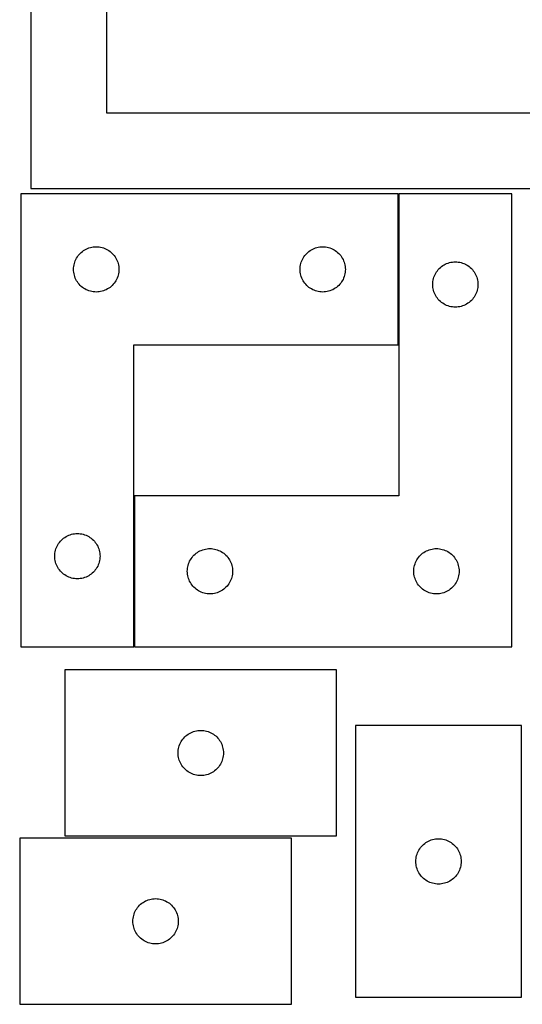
# Model space of a CAD drawing. Header units: millimetres. Extents: x 7 to 1243, y 7 to 1618.
# Tile 1 of 13: x 7 to 206, y 7 to 398. Entities that reach past the tile are written whole.
import ezdxf

# ---------------------------------------------------------------- set-up
doc = ezdxf.new("R2010")
doc.units = ezdxf.units.MM
doc.layers.add('COMMON', color=5, linetype='CONTINUOUS', true_color=0x0000ff)
doc.layers.add('CUT', color=7, linetype='CONTINUOUS', true_color=0x000000)

msp = doc.modelspace()

# ---------------------------------------------------------------- linework, layer by layer
at = {"layer": 'COMMON'}
for p, q in [((157.02899, 328.721735), (157.02899, 268.721735)), ((52.02899, 208.721735), (52.02899, 148.721735))]:
    msp.add_line(p, q, dxfattribs=at)
at = {"layer": 'CUT'}
for p, q in [((10.972227, 540.895326), (10.972227, 330.895326)), ((40.972227, 510.895326), (40.972227, 360.895326)), ((40.972227, 360.895326), (250.972227, 360.895326)), ((10.972227, 330.895326), (280.972227, 330.895326)), ((6.92899, 328.721735), (6.92899, 148.721735)), ((156.92899, 328.721735), (6.92899, 328.721735)), ((156.92899, 268.721735), (156.92899, 328.721735)), ((202.128992, 328.721735), (157.128992, 328.721735)), ((157.128992, 328.721735), (157.128992, 208.721735)), ((202.128992, 148.721735), (202.128992, 328.721735)), ((30.565029, 305.085696), (30.994877, 305.488294)), ((30.994877, 305.488294), (31.450137, 305.861915)), ((31.450137, 305.861915), (31.928858, 306.204962)), ((31.928858, 306.204962), (32.42899, 306.515964)), ((32.42899, 306.515964), (32.948392, 306.79359)), ((32.948392, 306.79359), (33.484839, 307.036651)), ((33.484839, 307.036651), (34.036035, 307.244107)), ((34.036035, 307.244107), (34.599618, 307.415068)), ((34.599618, 307.415068), (35.173177, 307.548803)), ((35.173177, 307.548803), (35.754254, 307.644739)), ((35.754254, 307.644739), (36.340362, 307.702466)), ((36.340362, 307.702466), (36.92899, 307.721735)), ((36.92899, 307.721735), (37.517618, 307.702466)), ((37.517618, 307.702466), (38.103726, 307.644739)), ((38.103726, 307.644739), (38.684803, 307.548803)), ((38.684803, 307.548803), (39.258361, 307.415068)), ((39.258361, 307.415068), (39.821945, 307.244107)), ((39.821945, 307.244107), (40.373141, 307.036651)), ((40.373141, 307.036651), (40.909588, 306.79359)), ((40.909588, 306.79359), (41.42899, 306.515964)), ((41.42899, 306.515964), (41.929122, 306.204962)), ((41.929122, 306.204962), (42.407843, 305.861915)), ((42.407843, 305.861915), (42.863102, 305.488294)), ((42.863102, 305.488294), (43.292951, 305.085696)), ((120.565029, 305.085696), (120.994877, 305.488294)), ((120.994877, 305.488294), (121.450137, 305.861915)), ((121.450137, 305.861915), (121.928858, 306.204962)), ((121.928858, 306.204962), (122.42899, 306.515964)), ((122.42899, 306.515964), (122.948392, 306.79359)), ((122.948392, 306.79359), (123.484839, 307.036651)), ((123.484839, 307.036651), (124.036035, 307.244107)), ((124.036035, 307.244107), (124.599618, 307.415068)), ((124.599618, 307.415068), (125.173177, 307.548803)), ((125.173177, 307.548803), (125.754254, 307.644739)), ((125.754254, 307.644739), (126.340362, 307.702466)), ((126.340362, 307.702466), (126.92899, 307.721735)), ((126.92899, 307.721735), (127.517618, 307.702466)), ((127.517618, 307.702466), (128.103726, 307.644739)), ((128.103726, 307.644739), (128.684803, 307.548803)), ((128.684803, 307.548803), (129.258361, 307.415068)), ((129.258361, 307.415068), (129.821945, 307.244107)), ((129.821945, 307.244107), (130.373141, 307.036651)), ((130.373141, 307.036651), (130.909588, 306.79359)), ((130.909588, 306.79359), (131.42899, 306.515964)), ((131.42899, 306.515964), (131.929122, 306.204962)), ((131.929122, 306.204962), (132.407843, 305.861915)), ((132.407843, 305.861915), (132.863102, 305.488294)), ((132.863102, 305.488294), (133.292951, 305.085696)), ((28.235657, 301.051107), (28.406619, 301.614691)), ((28.406619, 301.614691), (28.614074, 302.165886)), ((28.614074, 302.165886), (28.857135, 302.702334)), ((28.857135, 302.702334), (29.134761, 303.221735)), ((29.134761, 303.221735), (29.445763, 303.721867)), ((29.445763, 303.721867), (29.78881, 304.200588)), ((29.78881, 304.200588), (30.162432, 304.655848)), ((30.162432, 304.655848), (30.565029, 305.085696)), ((43.292951, 305.085696), (43.695548, 304.655848)), ((43.695548, 304.655848), (44.06917, 304.200588)), ((44.06917, 304.200588), (44.412216, 303.721867)), ((44.412216, 303.721867), (44.723218, 303.221735)), ((44.723218, 303.221735), (45.000844, 302.702334)), ((45.000844, 302.702334), (45.243906, 302.165886)), ((45.243906, 302.165886), (45.451361, 301.614691)), ((45.451361, 301.614691), (45.622322, 301.051107)), ((118.235657, 301.051107), (118.406619, 301.614691)), ((118.406619, 301.614691), (118.614074, 302.165886)), ((118.614074, 302.165886), (118.857135, 302.702334)), ((118.857135, 302.702334), (119.134761, 303.221735)), ((119.134761, 303.221735), (119.445763, 303.721867)), ((119.445763, 303.721867), (119.78881, 304.200588)), ((119.78881, 304.200588), (120.162432, 304.655848)), ((120.162432, 304.655848), (120.565029, 305.085696)), ((133.292951, 305.085696), (133.695548, 304.655848)), ((133.695548, 304.655848), (134.06917, 304.200588)), ((134.06917, 304.200588), (134.412216, 303.721867)), ((134.412216, 303.721867), (134.723218, 303.221735)), ((134.723218, 303.221735), (135.000844, 302.702334)), ((135.000844, 302.702334), (135.243906, 302.165886)), ((135.243906, 302.165886), (135.451361, 301.614691)), ((135.451361, 301.614691), (135.622322, 301.051107)), ((176.736037, 301.244107), (177.29962, 301.415068)), ((177.29962, 301.415068), (177.873179, 301.548803)), ((177.873179, 301.548803), (178.454256, 301.644739)), ((178.454256, 301.644739), (179.040364, 301.702466)), ((179.040364, 301.702466), (179.628992, 301.721735)), ((179.628992, 301.721735), (180.21762, 301.702466)), ((180.21762, 301.702466), (180.803728, 301.644739)), ((180.803728, 301.644739), (181.384805, 301.548803)), ((181.384805, 301.548803), (181.958363, 301.415068)), ((181.958363, 301.415068), (182.521947, 301.244107)), ((27.92899, 298.721735), (27.948259, 299.310364)), ((27.948259, 298.133107), (27.92899, 298.721735)), ((27.948259, 299.310364), (28.005986, 299.896471)), ((28.005986, 297.547), (27.948259, 298.133107)), ((28.005986, 299.896471), (28.101922, 300.477548)), ((28.101922, 296.965922), (28.005986, 297.547)), ((28.101922, 300.477548), (28.235657, 301.051107)), ((45.622322, 301.051107), (45.756057, 300.477548)), ((45.756057, 300.477548), (45.851994, 299.896471)), ((45.851994, 297.547), (45.756057, 296.965922)), ((45.851994, 299.896471), (45.90972, 299.310364)), ((45.90972, 298.133107), (45.851994, 297.547)), ((45.90972, 299.310364), (45.92899, 298.721735)), ((45.92899, 298.721735), (45.90972, 298.133107)), ((117.92899, 298.721735), (117.948259, 299.310364)), ((117.948259, 298.133107), (117.92899, 298.721735)), ((117.948259, 299.310364), (118.005986, 299.896471)), ((118.005986, 297.547), (117.948259, 298.133107)), ((118.005986, 299.896471), (118.101922, 300.477548)), ((118.101922, 296.965922), (118.005986, 297.547)), ((118.101922, 300.477548), (118.235657, 301.051107)), ((135.622322, 301.051107), (135.756057, 300.477548)), ((135.756057, 300.477548), (135.851994, 299.896471)), ((135.851994, 297.547), (135.756057, 296.965922)), ((135.851994, 299.896471), (135.90972, 299.310364)), ((135.90972, 298.133107), (135.851994, 297.547)), ((135.90972, 299.310364), (135.92899, 298.721735)), ((135.92899, 298.721735), (135.90972, 298.133107)), ((171.834763, 297.221735), (172.145765, 297.721867)), ((172.145765, 297.721867), (172.488812, 298.200588)), ((172.488812, 298.200588), (172.862434, 298.655848)), ((172.862434, 298.655848), (173.265031, 299.085696)), ((173.265031, 299.085696), (173.694879, 299.488294)), ((173.694879, 299.488294), (174.150139, 299.861915)), ((174.150139, 299.861915), (174.62886, 300.204962)), ((174.62886, 300.204962), (175.128992, 300.515964)), ((175.128992, 300.515964), (175.648394, 300.79359)), ((175.648394, 300.79359), (176.184841, 301.036651)), ((176.184841, 301.036651), (176.736037, 301.244107)), ((182.521947, 301.244107), (183.073143, 301.036651)), ((183.073143, 301.036651), (183.60959, 300.79359)), ((183.60959, 300.79359), (184.128992, 300.515964)), ((184.128992, 300.515964), (184.629124, 300.204962)), ((184.629124, 300.204962), (185.107845, 299.861915)), ((185.107845, 299.861915), (185.563104, 299.488294)), ((185.563104, 299.488294), (185.992953, 299.085696)), ((185.992953, 299.085696), (186.39555, 298.655848)), ((186.39555, 298.655848), (186.769172, 298.200588)), ((186.769172, 298.200588), (187.112218, 297.721867)), ((187.112218, 297.721867), (187.42322, 297.221735)), ((28.235657, 296.392364), (28.101922, 296.965922)), ((28.406619, 295.82878), (28.235657, 296.392364)), ((28.614074, 295.277584), (28.406619, 295.82878)), ((28.857135, 294.741137), (28.614074, 295.277584)), ((29.134761, 294.221735), (28.857135, 294.741137)), ((29.445763, 293.721603), (29.134761, 294.221735)), ((29.78881, 293.242883), (29.445763, 293.721603)), ((44.412216, 293.721603), (44.06917, 293.242883)), ((44.723218, 294.221735), (44.412216, 293.721603)), ((45.000844, 294.741137), (44.723218, 294.221735)), ((45.243906, 295.277584), (45.000844, 294.741137)), ((45.451361, 295.82878), (45.243906, 295.277584)), ((45.622322, 296.392364), (45.451361, 295.82878)), ((45.756057, 296.965922), (45.622322, 296.392364)), ((118.235657, 296.392364), (118.101922, 296.965922)), ((118.406619, 295.82878), (118.235657, 296.392364)), ((118.614074, 295.277584), (118.406619, 295.82878)), ((118.857135, 294.741137), (118.614074, 295.277584)), ((119.134761, 294.221735), (118.857135, 294.741137)), ((119.445763, 293.721603), (119.134761, 294.221735)), ((119.78881, 293.242883), (119.445763, 293.721603)), ((134.412216, 293.721603), (134.06917, 293.242883)), ((134.723218, 294.221735), (134.412216, 293.721603)), ((135.000844, 294.741137), (134.723218, 294.221735)), ((135.243906, 295.277584), (135.000844, 294.741137)), ((135.451361, 295.82878), (135.243906, 295.277584)), ((135.622322, 296.392364), (135.451361, 295.82878)), ((135.756057, 296.965922), (135.622322, 296.392364)), ((170.648261, 293.310364), (170.705988, 293.896471)), ((170.705988, 293.896471), (170.801924, 294.477548)), ((170.801924, 294.477548), (170.935659, 295.051107)), ((170.935659, 295.051107), (171.106621, 295.614691)), ((171.106621, 295.614691), (171.314076, 296.165886)), ((171.314076, 296.165886), (171.557137, 296.702334)), ((171.557137, 296.702334), (171.834763, 297.221735)), ((187.42322, 297.221735), (187.700846, 296.702334)), ((187.700846, 296.702334), (187.943908, 296.165886)), ((187.943908, 296.165886), (188.151363, 295.614691)), ((188.151363, 295.614691), (188.322324, 295.051107)), ((188.322324, 295.051107), (188.456059, 294.477548)), ((188.456059, 294.477548), (188.551996, 293.896471)), ((188.551996, 293.896471), (188.609722, 293.310364)), ((30.162432, 292.787623), (29.78881, 293.242883)), ((30.565029, 292.357774), (30.162432, 292.787623)), ((30.994877, 291.955177), (30.565029, 292.357774)), ((31.450137, 291.581555), (30.994877, 291.955177)), ((31.928858, 291.238509), (31.450137, 291.581555)), ((32.42899, 290.927507), (31.928858, 291.238509)), ((32.948392, 290.649881), (32.42899, 290.927507)), ((33.484839, 290.40682), (32.948392, 290.649881)), ((34.036035, 290.199364), (33.484839, 290.40682)), ((34.599618, 290.028403), (34.036035, 290.199364)), ((35.173177, 289.894668), (34.599618, 290.028403)), ((35.754254, 289.798732), (35.173177, 289.894668)), ((36.340362, 289.741005), (35.754254, 289.798732)), ((36.92899, 289.721735), (36.340362, 289.741005)), ((37.517618, 289.741005), (36.92899, 289.721735)), ((38.103726, 289.798732), (37.517618, 289.741005)), ((38.684803, 289.894668), (38.103726, 289.798732)), ((39.258361, 290.028403), (38.684803, 289.894668)), ((39.821945, 290.199364), (39.258361, 290.028403)), ((40.373141, 290.40682), (39.821945, 290.199364)), ((40.909588, 290.649881), (40.373141, 290.40682)), ((41.42899, 290.927507), (40.909588, 290.649881)), ((41.929122, 291.238509), (41.42899, 290.927507)), ((42.407843, 291.581555), (41.929122, 291.238509)), ((42.863102, 291.955177), (42.407843, 291.581555)), ((43.292951, 292.357774), (42.863102, 291.955177)), ((43.695548, 292.787623), (43.292951, 292.357774)), ((44.06917, 293.242883), (43.695548, 292.787623)), ((120.162432, 292.787623), (119.78881, 293.242883)), ((120.565029, 292.357774), (120.162432, 292.787623)), ((120.994877, 291.955177), (120.565029, 292.357774)), ((121.450137, 291.581555), (120.994877, 291.955177)), ((121.928858, 291.238509), (121.450137, 291.581555)), ((122.42899, 290.927507), (121.928858, 291.238509)), ((122.948392, 290.649881), (122.42899, 290.927507)), ((123.484839, 290.40682), (122.948392, 290.649881)), ((124.036035, 290.199364), (123.484839, 290.40682)), ((124.599618, 290.028403), (124.036035, 290.199364)), ((125.173177, 289.894668), (124.599618, 290.028403)), ((125.754254, 289.798732), (125.173177, 289.894668)), ((126.340362, 289.741005), (125.754254, 289.798732)), ((126.92899, 289.721735), (126.340362, 289.741005)), ((127.517618, 289.741005), (126.92899, 289.721735)), ((128.103726, 289.798732), (127.517618, 289.741005)), ((128.684803, 289.894668), (128.103726, 289.798732)), ((129.258361, 290.028403), (128.684803, 289.894668)), ((129.821945, 290.199364), (129.258361, 290.028403)), ((130.373141, 290.40682), (129.821945, 290.199364)), ((130.909588, 290.649881), (130.373141, 290.40682)), ((131.42899, 290.927507), (130.909588, 290.649881)), ((131.929122, 291.238509), (131.42899, 290.927507)), ((132.407843, 291.581555), (131.929122, 291.238509)), ((132.863102, 291.955177), (132.407843, 291.581555)), ((133.292951, 292.357774), (132.863102, 291.955177)), ((133.695548, 292.787623), (133.292951, 292.357774)), ((134.06917, 293.242883), (133.695548, 292.787623)), ((170.628992, 292.721735), (170.648261, 293.310364)), ((170.648261, 292.133107), (170.628992, 292.721735)), ((170.705988, 291.547), (170.648261, 292.133107)), ((170.801924, 290.965922), (170.705988, 291.547)), ((170.935659, 290.392364), (170.801924, 290.965922)), ((171.106621, 289.82878), (170.935659, 290.392364)), ((171.314076, 289.277584), (171.106621, 289.82878)), ((188.151363, 289.82878), (187.943908, 289.277584)), ((188.322324, 290.392364), (188.151363, 289.82878)), ((188.456059, 290.965922), (188.322324, 290.392364)), ((188.551996, 291.547), (188.456059, 290.965922)), ((188.609722, 292.133107), (188.551996, 291.547)), ((188.609722, 293.310364), (188.628992, 292.721735)), ((188.628992, 292.721735), (188.609722, 292.133107)), ((171.557137, 288.741137), (171.314076, 289.277584)), ((171.834763, 288.221735), (171.557137, 288.741137)), ((172.145765, 287.721603), (171.834763, 288.221735)), ((172.488812, 287.242883), (172.145765, 287.721603)), ((172.862434, 286.787623), (172.488812, 287.242883)), ((173.265031, 286.357774), (172.862434, 286.787623)), ((173.694879, 285.955177), (173.265031, 286.357774)), ((174.150139, 285.581555), (173.694879, 285.955177)), ((185.563104, 285.955177), (185.107845, 285.581555)), ((185.992953, 286.357774), (185.563104, 285.955177)), ((186.39555, 286.787623), (185.992953, 286.357774)), ((186.769172, 287.242883), (186.39555, 286.787623)), ((187.112218, 287.721603), (186.769172, 287.242883)), ((187.42322, 288.221735), (187.112218, 287.721603)), ((187.700846, 288.741137), (187.42322, 288.221735)), ((187.943908, 289.277584), (187.700846, 288.741137)), ((174.62886, 285.238509), (174.150139, 285.581555)), ((175.128992, 284.927507), (174.62886, 285.238509)), ((175.648394, 284.649881), (175.128992, 284.927507)), ((176.184841, 284.40682), (175.648394, 284.649881)), ((176.736037, 284.199364), (176.184841, 284.40682)), ((177.29962, 284.028403), (176.736037, 284.199364)), ((177.873179, 283.894668), (177.29962, 284.028403)), ((178.454256, 283.798732), (177.873179, 283.894668)), ((179.040364, 283.741005), (178.454256, 283.798732)), ((179.628992, 283.721735), (179.040364, 283.741005)), ((180.21762, 283.741005), (179.628992, 283.721735)), ((180.803728, 283.798732), (180.21762, 283.741005)), ((181.384805, 283.894668), (180.803728, 283.798732)), ((181.958363, 284.028403), (181.384805, 283.894668)), ((182.521947, 284.199364), (181.958363, 284.028403)), ((183.073143, 284.40682), (182.521947, 284.199364)), ((183.60959, 284.649881), (183.073143, 284.40682)), ((184.128992, 284.927507), (183.60959, 284.649881)), ((184.629124, 285.238509), (184.128992, 284.927507)), ((185.107845, 285.581555), (184.629124, 285.238509)), ((51.92899, 148.721735), (51.92899, 268.721735)), ((51.92899, 268.721735), (156.92899, 268.721735)), ((157.128992, 208.721735), (52.128992, 208.721735)), ((52.128992, 208.721735), (52.128992, 148.721735)), ((23.494877, 191.488294), (23.950137, 191.861915)), ((23.950137, 191.861915), (24.428858, 192.204962)), ((24.428858, 192.204962), (24.92899, 192.515964)), ((24.92899, 192.515964), (25.448392, 192.79359)), ((25.448392, 192.79359), (25.984839, 193.036651)), ((25.984839, 193.036651), (26.536035, 193.244107)), ((26.536035, 193.244107), (27.099618, 193.415068)), ((27.099618, 193.415068), (27.673177, 193.548803)), ((27.673177, 193.548803), (28.254254, 193.644739)), ((28.254254, 193.644739), (28.840362, 193.702466)), ((28.840362, 193.702466), (29.42899, 193.721735)), ((29.42899, 193.721735), (30.017618, 193.702466)), ((30.017618, 193.702466), (30.603726, 193.644739)), ((30.603726, 193.644739), (31.184803, 193.548803)), ((31.184803, 193.548803), (31.758361, 193.415068)), ((31.758361, 193.415068), (32.321945, 193.244107)), ((32.321945, 193.244107), (32.873141, 193.036651)), ((32.873141, 193.036651), (33.409588, 192.79359)), ((33.409588, 192.79359), (33.92899, 192.515964)), ((33.92899, 192.515964), (34.429122, 192.204962)), ((34.429122, 192.204962), (34.907843, 191.861915)), ((34.907843, 191.861915), (35.363102, 191.488294)), ((20.906619, 187.614691), (21.114074, 188.165886)), ((21.114074, 188.165886), (21.357135, 188.702334)), ((21.357135, 188.702334), (21.634761, 189.221735)), ((21.634761, 189.221735), (21.945763, 189.721867)), ((21.945763, 189.721867), (22.28881, 190.200588)), ((22.28881, 190.200588), (22.662432, 190.655848)), ((22.662432, 190.655848), (23.065029, 191.085696)), ((23.065029, 191.085696), (23.494877, 191.488294)), ((35.363102, 191.488294), (35.792951, 191.085696)), ((35.792951, 191.085696), (36.195548, 190.655848)), ((36.195548, 190.655848), (36.56917, 190.200588)), ((36.56917, 190.200588), (36.912216, 189.721867)), ((36.912216, 189.721867), (37.223218, 189.221735)), ((37.223218, 189.221735), (37.500844, 188.702334)), ((37.500844, 188.702334), (37.743906, 188.165886)), ((37.743906, 188.165886), (37.951361, 187.614691)), ((20.42899, 184.721735), (20.448259, 185.310364)), ((20.448259, 184.133107), (20.42899, 184.721735)), ((20.448259, 185.310364), (20.505986, 185.896471)), ((20.505986, 183.547), (20.448259, 184.133107)), ((20.505986, 185.896471), (20.601922, 186.477548)), ((20.601922, 186.477548), (20.735657, 187.051107)), ((20.735657, 187.051107), (20.906619, 187.614691)), ((37.951361, 187.614691), (38.122322, 187.051107)), ((38.122322, 187.051107), (38.256057, 186.477548)), ((38.256057, 186.477548), (38.351994, 185.896471)), ((38.351994, 185.896471), (38.40972, 185.310364)), ((38.40972, 184.133107), (38.351994, 183.547)), ((38.40972, 185.310364), (38.42899, 184.721735)), ((38.42899, 184.721735), (38.40972, 184.133107)), ((74.645765, 183.721867), (74.988812, 184.200588)), ((74.988812, 184.200588), (75.362434, 184.655848)), ((75.362434, 184.655848), (75.765031, 185.085696)), ((75.765031, 185.085696), (76.194879, 185.488294)), ((76.194879, 185.488294), (76.650139, 185.861915)), ((76.650139, 185.861915), (77.12886, 186.204962)), ((77.12886, 186.204962), (77.628992, 186.515964)), ((77.628992, 186.515964), (78.148394, 186.79359)), ((78.148394, 186.79359), (78.684841, 187.036651)), ((78.684841, 187.036651), (79.236037, 187.244107)), ((79.236037, 187.244107), (79.79962, 187.415068)), ((79.79962, 187.415068), (80.373179, 187.548803)), ((80.373179, 187.548803), (80.954256, 187.644739)), ((80.954256, 187.644739), (81.540364, 187.702466)), ((81.540364, 187.702466), (82.128992, 187.721735)), ((82.128992, 187.721735), (82.71762, 187.702466)), ((82.71762, 187.702466), (83.303728, 187.644739)), ((83.303728, 187.644739), (83.884805, 187.548803)), ((83.884805, 187.548803), (84.458363, 187.415068)), ((84.458363, 187.415068), (85.021947, 187.244107)), ((85.021947, 187.244107), (85.573143, 187.036651)), ((85.573143, 187.036651), (86.10959, 186.79359)), ((86.10959, 186.79359), (86.628992, 186.515964)), ((86.628992, 186.515964), (87.129124, 186.204962)), ((87.129124, 186.204962), (87.607845, 185.861915)), ((87.607845, 185.861915), (88.063104, 185.488294)), ((88.063104, 185.488294), (88.492953, 185.085696)), ((88.492953, 185.085696), (88.89555, 184.655848)), ((88.89555, 184.655848), (89.269172, 184.200588)), ((89.269172, 184.200588), (89.612218, 183.721867)), ((164.645765, 183.721867), (164.988812, 184.200588)), ((164.988812, 184.200588), (165.362434, 184.655848)), ((165.362434, 184.655848), (165.765031, 185.085696)), ((165.765031, 185.085696), (166.194879, 185.488294)), ((166.194879, 185.488294), (166.650139, 185.861915)), ((166.650139, 185.861915), (167.12886, 186.204962)), ((167.12886, 186.204962), (167.628992, 186.515964)), ((167.628992, 186.515964), (168.148394, 186.79359)), ((168.148394, 186.79359), (168.684841, 187.036651)), ((168.684841, 187.036651), (169.236037, 187.244107)), ((169.236037, 187.244107), (169.79962, 187.415068)), ((169.79962, 187.415068), (170.373179, 187.548803)), ((170.373179, 187.548803), (170.954256, 187.644739)), ((170.954256, 187.644739), (171.540364, 187.702466)), ((171.540364, 187.702466), (172.128992, 187.721735)), ((172.128992, 187.721735), (172.71762, 187.702466)), ((172.71762, 187.702466), (173.303728, 187.644739)), ((173.303728, 187.644739), (173.884805, 187.548803)), ((173.884805, 187.548803), (174.458363, 187.415068)), ((174.458363, 187.415068), (175.021947, 187.244107)), ((175.021947, 187.244107), (175.573143, 187.036651)), ((175.573143, 187.036651), (176.10959, 186.79359)), ((176.10959, 186.79359), (176.628992, 186.515964)), ((176.628992, 186.515964), (177.129124, 186.204962)), ((177.129124, 186.204962), (177.607845, 185.861915)), ((177.607845, 185.861915), (178.063104, 185.488294)), ((178.063104, 185.488294), (178.492953, 185.085696)), ((178.492953, 185.085696), (178.89555, 184.655848)), ((178.89555, 184.655848), (179.269172, 184.200588)), ((179.269172, 184.200588), (179.612218, 183.721867)), ((20.601922, 182.965922), (20.505986, 183.547)), ((20.735657, 182.392364), (20.601922, 182.965922)), ((20.906619, 181.82878), (20.735657, 182.392364)), ((21.114074, 181.277584), (20.906619, 181.82878)), ((21.357135, 180.741137), (21.114074, 181.277584)), ((21.634761, 180.221735), (21.357135, 180.741137)), ((21.945763, 179.721603), (21.634761, 180.221735)), ((37.223218, 180.221735), (36.912216, 179.721603)), ((37.500844, 180.741137), (37.223218, 180.221735)), ((37.743906, 181.277584), (37.500844, 180.741137)), ((37.951361, 181.82878), (37.743906, 181.277584)), ((38.122322, 182.392364), (37.951361, 181.82878)), ((38.256057, 182.965922), (38.122322, 182.392364)), ((38.351994, 183.547), (38.256057, 182.965922)), ((73.205988, 179.896471), (73.301924, 180.477548)), ((73.301924, 180.477548), (73.435659, 181.051107)), ((73.435659, 181.051107), (73.606621, 181.614691)), ((73.606621, 181.614691), (73.814076, 182.165886)), ((73.814076, 182.165886), (74.057137, 182.702334)), ((74.057137, 182.702334), (74.334763, 183.221735)), ((74.334763, 183.221735), (74.645765, 183.721867)), ((89.612218, 183.721867), (89.92322, 183.221735)), ((89.92322, 183.221735), (90.200846, 182.702334)), ((90.200846, 182.702334), (90.443908, 182.165886)), ((90.443908, 182.165886), (90.651363, 181.614691)), ((90.651363, 181.614691), (90.822324, 181.051107)), ((90.822324, 181.051107), (90.956059, 180.477548)), ((90.956059, 180.477548), (91.051996, 179.896471)), ((163.205988, 179.896471), (163.301924, 180.477548)), ((163.301924, 180.477548), (163.435659, 181.051107)), ((163.435659, 181.051107), (163.606621, 181.614691)), ((163.606621, 181.614691), (163.814076, 182.165886)), ((163.814076, 182.165886), (164.057137, 182.702334)), ((164.057137, 182.702334), (164.334763, 183.221735)), ((164.334763, 183.221735), (164.645765, 183.721867)), ((179.612218, 183.721867), (179.92322, 183.221735)), ((179.92322, 183.221735), (180.200846, 182.702334)), ((180.200846, 182.702334), (180.443908, 182.165886)), ((180.443908, 182.165886), (180.651363, 181.614691)), ((180.651363, 181.614691), (180.822324, 181.051107)), ((180.822324, 181.051107), (180.956059, 180.477548)), ((180.956059, 180.477548), (181.051996, 179.896471)), ((22.28881, 179.242883), (21.945763, 179.721603)), ((22.662432, 178.787623), (22.28881, 179.242883)), ((23.065029, 178.357774), (22.662432, 178.787623)), ((23.494877, 177.955177), (23.065029, 178.357774)), ((23.950137, 177.581555), (23.494877, 177.955177)), ((24.428858, 177.238509), (23.950137, 177.581555)), ((24.92899, 176.927507), (24.428858, 177.238509)), ((25.448392, 176.649881), (24.92899, 176.927507)), ((25.984839, 176.40682), (25.448392, 176.649881)), ((26.536035, 176.199364), (25.984839, 176.40682)), ((27.099618, 176.028403), (26.536035, 176.199364)), ((32.321945, 176.199364), (31.758361, 176.028403)), ((32.873141, 176.40682), (32.321945, 176.199364)), ((33.409588, 176.649881), (32.873141, 176.40682)), ((33.92899, 176.927507), (33.409588, 176.649881)), ((34.429122, 177.238509), (33.92899, 176.927507)), ((34.907843, 177.581555), (34.429122, 177.238509)), ((35.363102, 177.955177), (34.907843, 177.581555)), ((35.792951, 178.357774), (35.363102, 177.955177)), ((36.195548, 178.787623), (35.792951, 178.357774)), ((36.56917, 179.242883), (36.195548, 178.787623)), ((36.912216, 179.721603), (36.56917, 179.242883)), ((73.128992, 178.721735), (73.148261, 179.310364)), ((73.148261, 178.133107), (73.128992, 178.721735)), ((73.148261, 179.310364), (73.205988, 179.896471)), ((73.205988, 177.547), (73.148261, 178.133107)), ((73.301924, 176.965922), (73.205988, 177.547)), ((73.435659, 176.392364), (73.301924, 176.965922)), ((73.606621, 175.82878), (73.435659, 176.392364)), ((90.822324, 176.392364), (90.651363, 175.82878)), ((90.956059, 176.965922), (90.822324, 176.392364)), ((91.051996, 177.547), (90.956059, 176.965922)), ((91.051996, 179.896471), (91.109722, 179.310364)), ((91.109722, 178.133107), (91.051996, 177.547)), ((91.109722, 179.310364), (91.128992, 178.721735)), ((91.128992, 178.721735), (91.109722, 178.133107)), ((163.128992, 178.721735), (163.148261, 179.310364)), ((163.148261, 178.133107), (163.128992, 178.721735)), ((163.148261, 179.310364), (163.205988, 179.896471)), ((163.205988, 177.547), (163.148261, 178.133107)), ((163.301924, 176.965922), (163.205988, 177.547)), ((163.435659, 176.392364), (163.301924, 176.965922)), ((163.606621, 175.82878), (163.435659, 176.392364)), ((180.822324, 176.392364), (180.651363, 175.82878)), ((180.956059, 176.965922), (180.822324, 176.392364)), ((181.051996, 177.547), (180.956059, 176.965922)), ((181.051996, 179.896471), (181.109722, 179.310364)), ((181.109722, 178.133107), (181.051996, 177.547)), ((181.109722, 179.310364), (181.128992, 178.721735)), ((181.128992, 178.721735), (181.109722, 178.133107)), ((27.673177, 175.894668), (27.099618, 176.028403)), ((28.254254, 175.798732), (27.673177, 175.894668)), ((28.840362, 175.741005), (28.254254, 175.798732)), ((29.42899, 175.721735), (28.840362, 175.741005)), ((30.017618, 175.741005), (29.42899, 175.721735)), ((30.603726, 175.798732), (30.017618, 175.741005)), ((31.184803, 175.894668), (30.603726, 175.798732)), ((31.758361, 176.028403), (31.184803, 175.894668)), ((73.814076, 175.277584), (73.606621, 175.82878)), ((74.057137, 174.741137), (73.814076, 175.277584)), ((74.334763, 174.221735), (74.057137, 174.741137)), ((74.645765, 173.721603), (74.334763, 174.221735)), ((74.988812, 173.242883), (74.645765, 173.721603)), ((75.362434, 172.787623), (74.988812, 173.242883)), ((75.765031, 172.357774), (75.362434, 172.787623)), ((76.194879, 171.955177), (75.765031, 172.357774)), ((88.492953, 172.357774), (88.063104, 171.955177)), ((88.89555, 172.787623), (88.492953, 172.357774)), ((89.269172, 173.242883), (88.89555, 172.787623)), ((89.612218, 173.721603), (89.269172, 173.242883)), ((89.92322, 174.221735), (89.612218, 173.721603)), ((90.200846, 174.741137), (89.92322, 174.221735)), ((90.443908, 175.277584), (90.200846, 174.741137)), ((90.651363, 175.82878), (90.443908, 175.277584)), ((163.814076, 175.277584), (163.606621, 175.82878)), ((164.057137, 174.741137), (163.814076, 175.277584)), ((164.334763, 174.221735), (164.057137, 174.741137)), ((164.645765, 173.721603), (164.334763, 174.221735)), ((164.988812, 173.242883), (164.645765, 173.721603)), ((165.362434, 172.787623), (164.988812, 173.242883)), ((165.765031, 172.357774), (165.362434, 172.787623)), ((166.194879, 171.955177), (165.765031, 172.357774)), ((178.492953, 172.357774), (178.063104, 171.955177)), ((178.89555, 172.787623), (178.492953, 172.357774)), ((179.269172, 173.242883), (178.89555, 172.787623)), ((179.612218, 173.721603), (179.269172, 173.242883)), ((179.92322, 174.221735), (179.612218, 173.721603)), ((180.200846, 174.741137), (179.92322, 174.221735)), ((180.443908, 175.277584), (180.200846, 174.741137)), ((180.651363, 175.82878), (180.443908, 175.277584)), ((76.650139, 171.581555), (76.194879, 171.955177)), ((77.12886, 171.238509), (76.650139, 171.581555)), ((77.628992, 170.927507), (77.12886, 171.238509)), ((78.148394, 170.649881), (77.628992, 170.927507)), ((78.684841, 170.40682), (78.148394, 170.649881)), ((79.236037, 170.199364), (78.684841, 170.40682)), ((79.79962, 170.028403), (79.236037, 170.199364)), ((80.373179, 169.894668), (79.79962, 170.028403)), ((80.954256, 169.798732), (80.373179, 169.894668)), ((81.540364, 169.741005), (80.954256, 169.798732)), ((82.128992, 169.721735), (81.540364, 169.741005)), ((82.71762, 169.741005), (82.128992, 169.721735)), ((83.303728, 169.798732), (82.71762, 169.741005)), ((83.884805, 169.894668), (83.303728, 169.798732)), ((84.458363, 170.028403), (83.884805, 169.894668)), ((85.021947, 170.199364), (84.458363, 170.028403)), ((85.573143, 170.40682), (85.021947, 170.199364)), ((86.10959, 170.649881), (85.573143, 170.40682)), ((86.628992, 170.927507), (86.10959, 170.649881)), ((87.129124, 171.238509), (86.628992, 170.927507)), ((87.607845, 171.581555), (87.129124, 171.238509)), ((88.063104, 171.955177), (87.607845, 171.581555)), ((166.650139, 171.581555), (166.194879, 171.955177)), ((167.12886, 171.238509), (166.650139, 171.581555)), ((167.628992, 170.927507), (167.12886, 171.238509)), ((168.148394, 170.649881), (167.628992, 170.927507)), ((168.684841, 170.40682), (168.148394, 170.649881)), ((169.236037, 170.199364), (168.684841, 170.40682)), ((169.79962, 170.028403), (169.236037, 170.199364)), ((170.373179, 169.894668), (169.79962, 170.028403)), ((170.954256, 169.798732), (170.373179, 169.894668)), ((171.540364, 169.741005), (170.954256, 169.798732)), ((172.128992, 169.721735), (171.540364, 169.741005)), ((172.71762, 169.741005), (172.128992, 169.721735)), ((173.303728, 169.798732), (172.71762, 169.741005)), ((173.884805, 169.894668), (173.303728, 169.798732)), ((174.458363, 170.028403), (173.884805, 169.894668)), ((175.021947, 170.199364), (174.458363, 170.028403)), ((175.573143, 170.40682), (175.021947, 170.199364)), ((176.10959, 170.649881), (175.573143, 170.40682)), ((176.628992, 170.927507), (176.10959, 170.649881)), ((177.129124, 171.238509), (176.628992, 170.927507)), ((177.607845, 171.581555), (177.129124, 171.238509)), ((178.063104, 171.955177), (177.607845, 171.581555)), ((6.92899, 148.721735), (51.92899, 148.721735)), ((52.128992, 148.721735), (202.128992, 148.721735)), ((132.466121, 139.486151), (24.466121, 139.486151)), ((24.466121, 139.486151), (24.466121, 73.486151)), ((132.466121, 73.486151), (132.466121, 139.486151)), ((72.532009, 113.252709), (72.987268, 113.626331)), ((72.987268, 113.626331), (73.465989, 113.969377)), ((73.465989, 113.969377), (73.966121, 114.280379)), ((73.966121, 114.280379), (74.485523, 114.558005)), ((74.485523, 114.558005), (75.02197, 114.801066)), ((75.02197, 114.801066), (75.573166, 115.008522)), ((75.573166, 115.008522), (76.136749, 115.179483)), ((76.136749, 115.179483), (76.710308, 115.313218)), ((76.710308, 115.313218), (77.291385, 115.409154)), ((77.291385, 115.409154), (77.877493, 115.466881)), ((77.877493, 115.466881), (78.466121, 115.486151)), ((78.466121, 115.486151), (79.054749, 115.466881)), ((79.054749, 115.466881), (79.640857, 115.409154)), ((79.640857, 115.409154), (80.221934, 115.313218)), ((80.221934, 115.313218), (80.795492, 115.179483)), ((80.795492, 115.179483), (81.359076, 115.008522)), ((81.359076, 115.008522), (81.910272, 114.801066)), ((81.910272, 114.801066), (82.446719, 114.558005)), ((82.446719, 114.558005), (82.966121, 114.280379)), ((82.966121, 114.280379), (83.466253, 113.969377)), ((83.466253, 113.969377), (83.944974, 113.626331)), ((83.944974, 113.626331), (84.400233, 113.252709)), ((139.952812, 117.372864), (139.952812, 9.372864)), ((205.952812, 117.372864), (139.952812, 117.372864)), ((205.952812, 9.372864), (205.952812, 117.372864)), ((69.94375, 109.379106), (70.151205, 109.930301)), ((70.151205, 109.930301), (70.394266, 110.466749)), ((70.394266, 110.466749), (70.671892, 110.986151)), ((70.671892, 110.986151), (70.982894, 111.486283)), ((70.982894, 111.486283), (71.325941, 111.965003)), ((71.325941, 111.965003), (71.699563, 112.420263)), ((71.699563, 112.420263), (72.10216, 112.850112)), ((72.10216, 112.850112), (72.532009, 113.252709)), ((84.400233, 113.252709), (84.830082, 112.850112)), ((84.830082, 112.850112), (85.232679, 112.420263)), ((85.232679, 112.420263), (85.606301, 111.965003)), ((85.606301, 111.965003), (85.949347, 111.486283)), ((85.949347, 111.486283), (86.260349, 110.986151)), ((86.260349, 110.986151), (86.537976, 110.466749)), ((86.537976, 110.466749), (86.781037, 109.930301)), ((86.781037, 109.930301), (86.988492, 109.379106)), ((69.466121, 106.486151), (69.485391, 107.074779)), ((69.485391, 105.897522), (69.466121, 106.486151)), ((69.485391, 107.074779), (69.543117, 107.660886)), ((69.543117, 105.311415), (69.485391, 105.897522)), ((69.543117, 107.660886), (69.639053, 108.241963)), ((69.639053, 108.241963), (69.772788, 108.815522)), ((69.772788, 108.815522), (69.94375, 109.379106)), ((86.988492, 109.379106), (87.159453, 108.815522)), ((87.159453, 108.815522), (87.293188, 108.241963)), ((87.293188, 108.241963), (87.389125, 107.660886)), ((87.389125, 107.660886), (87.446851, 107.074779)), ((87.446851, 105.897522), (87.389125, 105.311415)), ((87.446851, 107.074779), (87.466121, 106.486151)), ((87.466121, 106.486151), (87.446851, 105.897522)), ((69.639053, 104.730338), (69.543117, 105.311415)), ((69.772788, 104.156779), (69.639053, 104.730338)), ((69.94375, 103.593195), (69.772788, 104.156779)), ((70.151205, 103.042), (69.94375, 103.593195)), ((70.394266, 102.505552), (70.151205, 103.042)), ((70.671892, 101.986151), (70.394266, 102.505552)), ((70.982894, 101.486018), (70.671892, 101.986151)), ((86.260349, 101.986151), (85.949347, 101.486018)), ((86.537976, 102.505552), (86.260349, 101.986151)), ((86.781037, 103.042), (86.537976, 102.505552)), ((86.988492, 103.593195), (86.781037, 103.042)), ((87.159453, 104.156779), (86.988492, 103.593195)), ((87.293188, 104.730338), (87.159453, 104.156779)), ((87.389125, 105.311415), (87.293188, 104.730338)), ((71.325941, 101.007298), (70.982894, 101.486018)), ((71.699563, 100.552038), (71.325941, 101.007298)), ((72.10216, 100.12219), (71.699563, 100.552038)), ((72.532009, 99.719592), (72.10216, 100.12219)), ((72.987268, 99.34597), (72.532009, 99.719592)), ((73.465989, 99.002924), (72.987268, 99.34597)), ((73.966121, 98.691922), (73.465989, 99.002924)), ((74.485523, 98.414296), (73.966121, 98.691922)), ((75.02197, 98.171235), (74.485523, 98.414296)), ((75.573166, 97.963779), (75.02197, 98.171235)), ((76.136749, 97.792818), (75.573166, 97.963779)), ((81.359076, 97.963779), (80.795492, 97.792818)), ((81.910272, 98.171235), (81.359076, 97.963779)), ((82.446719, 98.414296), (81.910272, 98.171235)), ((82.966121, 98.691922), (82.446719, 98.414296)), ((83.466253, 99.002924), (82.966121, 98.691922)), ((83.944974, 99.34597), (83.466253, 99.002924)), ((84.400233, 99.719592), (83.944974, 99.34597)), ((84.830082, 100.12219), (84.400233, 99.719592)), ((85.232679, 100.552038), (84.830082, 100.12219)), ((85.606301, 101.007298), (85.232679, 100.552038)), ((85.949347, 101.486018), (85.606301, 101.007298)), ((76.710308, 97.659083), (76.136749, 97.792818)), ((77.291385, 97.563147), (76.710308, 97.659083)), ((77.877493, 97.50542), (77.291385, 97.563147)), ((78.466121, 97.486151), (77.877493, 97.50542)), ((79.054749, 97.50542), (78.466121, 97.486151)), ((79.640857, 97.563147), (79.054749, 97.50542)), ((80.221934, 97.659083), (79.640857, 97.563147)), ((80.795492, 97.792818), (80.221934, 97.659083)), ((114.514217, 72.580145), (6.514217, 72.580145)), ((6.514217, 72.580145), (6.514217, 6.580145)), ((24.466121, 73.486151), (132.466121, 73.486151)), ((114.514217, 6.580145), (114.514217, 72.580145)), ((167.0187, 70.139422), (167.473959, 70.513044)), ((167.473959, 70.513044), (167.95268, 70.856091)), ((167.95268, 70.856091), (168.452812, 71.167093)), ((168.452812, 71.167093), (168.972214, 71.444719)), ((168.972214, 71.444719), (169.508661, 71.68778)), ((169.508661, 71.68778), (170.059857, 71.895235)), ((170.059857, 71.895235), (170.623441, 72.066197)), ((170.623441, 72.066197), (171.196999, 72.199932)), ((171.196999, 72.199932), (171.778076, 72.295868)), ((171.778076, 72.295868), (172.364184, 72.353594)), ((172.364184, 72.353594), (172.952812, 72.372864)), ((172.952812, 72.372864), (173.54144, 72.353594)), ((173.54144, 72.353594), (174.127548, 72.295868)), ((174.127548, 72.295868), (174.708625, 72.199932)), ((174.708625, 72.199932), (175.282183, 72.066197)), ((175.282183, 72.066197), (175.845767, 71.895235)), ((175.845767, 71.895235), (176.396963, 71.68778)), ((176.396963, 71.68778), (176.93341, 71.444719)), ((176.93341, 71.444719), (177.452812, 71.167093)), ((177.452812, 71.167093), (177.952944, 70.856091)), ((177.952944, 70.856091), (178.431665, 70.513044)), ((178.431665, 70.513044), (178.886924, 70.139422)), ((164.430441, 66.265819), (164.637896, 66.817015)), ((164.637896, 66.817015), (164.880957, 67.353462)), ((164.880957, 67.353462), (165.158583, 67.872864)), ((165.158583, 67.872864), (165.469585, 68.372996)), ((165.469585, 68.372996), (165.812632, 68.851717)), ((165.812632, 68.851717), (166.186254, 69.306976)), ((166.186254, 69.306976), (166.588851, 69.736825)), ((166.588851, 69.736825), (167.0187, 70.139422)), ((178.886924, 70.139422), (179.316773, 69.736825)), ((179.316773, 69.736825), (179.71937, 69.306976)), ((179.71937, 69.306976), (180.092992, 68.851717)), ((180.092992, 68.851717), (180.436038, 68.372996)), ((180.436038, 68.372996), (180.747041, 67.872864)), ((180.747041, 67.872864), (181.024667, 67.353462)), ((181.024667, 67.353462), (181.267728, 66.817015)), ((181.267728, 66.817015), (181.475183, 66.265819)), ((163.952812, 63.372864), (163.972082, 63.961492)), ((163.972082, 62.784236), (163.952812, 63.372864)), ((163.972082, 63.961492), (164.029808, 64.5476)), ((164.029808, 62.198128), (163.972082, 62.784236)), ((164.029808, 64.5476), (164.125744, 65.128677)), ((164.125744, 65.128677), (164.259479, 65.702235)), ((164.259479, 65.702235), (164.430441, 66.265819)), ((181.475183, 66.265819), (181.646144, 65.702235)), ((181.646144, 65.702235), (181.779879, 65.128677)), ((181.779879, 65.128677), (181.875816, 64.5476)), ((181.875816, 64.5476), (181.933542, 63.961492)), ((181.933542, 62.784236), (181.875816, 62.198128)), ((181.933542, 63.961492), (181.952812, 63.372864)), ((181.952812, 63.372864), (181.933542, 62.784236)), ((164.125744, 61.617051), (164.029808, 62.198128)), ((164.259479, 61.043493), (164.125744, 61.617051)), ((164.430441, 60.479909), (164.259479, 61.043493)), ((164.637896, 59.928713), (164.430441, 60.479909)), ((164.880957, 59.392266), (164.637896, 59.928713)), ((165.158583, 58.872864), (164.880957, 59.392266)), ((165.469585, 58.372732), (165.158583, 58.872864)), ((180.747041, 58.872864), (180.436038, 58.372732)), ((181.024667, 59.392266), (180.747041, 58.872864)), ((181.267728, 59.928713), (181.024667, 59.392266)), ((181.475183, 60.479909), (181.267728, 59.928713)), ((181.646144, 61.043493), (181.475183, 60.479909)), ((181.779879, 61.617051), (181.646144, 61.043493)), ((181.875816, 62.198128), (181.779879, 61.617051)), ((165.812632, 57.894011), (165.469585, 58.372732)), ((166.186254, 57.438752), (165.812632, 57.894011)), ((166.588851, 57.008903), (166.186254, 57.438752)), ((167.0187, 56.606306), (166.588851, 57.008903)), ((167.473959, 56.232684), (167.0187, 56.606306)), ((167.95268, 55.889638), (167.473959, 56.232684)), ((168.452812, 55.578635), (167.95268, 55.889638)), ((168.972214, 55.301009), (168.452812, 55.578635)), ((169.508661, 55.057948), (168.972214, 55.301009)), ((170.059857, 54.850493), (169.508661, 55.057948)), ((170.623441, 54.679532), (170.059857, 54.850493)), ((175.845767, 54.850493), (175.282183, 54.679532)), ((176.396963, 55.057948), (175.845767, 54.850493)), ((176.93341, 55.301009), (176.396963, 55.057948)), ((177.452812, 55.578635), (176.93341, 55.301009)), ((177.952944, 55.889638), (177.452812, 55.578635)), ((178.431665, 56.232684), (177.952944, 55.889638)), ((178.886924, 56.606306), (178.431665, 56.232684)), ((179.316773, 57.008903), (178.886924, 56.606306)), ((179.71937, 57.438752), (179.316773, 57.008903)), ((180.092992, 57.894011), (179.71937, 57.438752)), ((180.436038, 58.372732), (180.092992, 57.894011)), ((171.196999, 54.545797), (170.623441, 54.679532)), ((171.778076, 54.44986), (171.196999, 54.545797)), ((172.364184, 54.392134), (171.778076, 54.44986)), ((172.952812, 54.372864), (172.364184, 54.392134)), ((173.54144, 54.392134), (172.952812, 54.372864)), ((174.127548, 54.44986), (173.54144, 54.392134)), ((174.708625, 54.545797), (174.127548, 54.44986)), ((175.282183, 54.679532), (174.708625, 54.545797)), ((55.035364, 46.720325), (55.514084, 47.063371)), ((55.514084, 47.063371), (56.014217, 47.374373)), ((56.014217, 47.374373), (56.533618, 47.651999)), ((56.533618, 47.651999), (57.070066, 47.89506)), ((57.070066, 47.89506), (57.621261, 48.102516)), ((57.621261, 48.102516), (58.184845, 48.273477)), ((58.184845, 48.273477), (58.758404, 48.407212)), ((58.758404, 48.407212), (59.339481, 48.503148)), ((59.339481, 48.503148), (59.925588, 48.560875)), ((59.925588, 48.560875), (60.514217, 48.580145)), ((60.514217, 48.580145), (61.102845, 48.560875)), ((61.102845, 48.560875), (61.688952, 48.503148)), ((61.688952, 48.503148), (62.270029, 48.407212)), ((62.270029, 48.407212), (62.843588, 48.273477)), ((62.843588, 48.273477), (63.407172, 48.102516)), ((63.407172, 48.102516), (63.958367, 47.89506)), ((63.958367, 47.89506), (64.494815, 47.651999)), ((64.494815, 47.651999), (65.014217, 47.374373)), ((65.014217, 47.374373), (65.514349, 47.063371)), ((65.514349, 47.063371), (65.993069, 46.720325)), ((52.199301, 43.024296), (52.442362, 43.560743)), ((52.442362, 43.560743), (52.719988, 44.080145)), ((52.719988, 44.080145), (53.03099, 44.580277)), ((53.03099, 44.580277), (53.374037, 45.058998)), ((53.374037, 45.058998), (53.747658, 45.514257)), ((53.747658, 45.514257), (54.150256, 45.944106)), ((54.150256, 45.944106), (54.580104, 46.346703)), ((54.580104, 46.346703), (55.035364, 46.720325)), ((65.993069, 46.720325), (66.448329, 46.346703)), ((66.448329, 46.346703), (66.878178, 45.944106)), ((66.878178, 45.944106), (67.280775, 45.514257)), ((67.280775, 45.514257), (67.654397, 45.058998)), ((67.654397, 45.058998), (67.997443, 44.580277)), ((67.997443, 44.580277), (68.308445, 44.080145)), ((68.308445, 44.080145), (68.586071, 43.560743)), ((68.586071, 43.560743), (68.829132, 43.024296)), ((51.514217, 39.580145), (51.533486, 40.168773)), ((51.533486, 38.991517), (51.514217, 39.580145)), ((51.533486, 40.168773), (51.591213, 40.75488)), ((51.591213, 40.75488), (51.687149, 41.335958)), ((51.687149, 41.335958), (51.820884, 41.909516)), ((51.820884, 41.909516), (51.991845, 42.4731)), ((51.991845, 42.4731), (52.199301, 43.024296)), ((68.829132, 43.024296), (69.036588, 42.4731)), ((69.036588, 42.4731), (69.207549, 41.909516)), ((69.207549, 41.909516), (69.341284, 41.335958)), ((69.341284, 41.335958), (69.43722, 40.75488)), ((69.43722, 40.75488), (69.494947, 40.168773)), ((69.494947, 40.168773), (69.514217, 39.580145)), ((69.514217, 39.580145), (69.494947, 38.991517)), ((51.591213, 38.405409), (51.533486, 38.991517)), ((51.687149, 37.824332), (51.591213, 38.405409)), ((51.820884, 37.250773), (51.687149, 37.824332)), ((51.991845, 36.68719), (51.820884, 37.250773)), ((52.199301, 36.135994), (51.991845, 36.68719)), ((52.442362, 35.599546), (52.199301, 36.135994)), ((52.719988, 35.080145), (52.442362, 35.599546)), ((68.586071, 35.599546), (68.308445, 35.080145)), ((68.829132, 36.135994), (68.586071, 35.599546)), ((69.036588, 36.68719), (68.829132, 36.135994)), ((69.207549, 37.250773), (69.036588, 36.68719)), ((69.341284, 37.824332), (69.207549, 37.250773)), ((69.43722, 38.405409), (69.341284, 37.824332)), ((69.494947, 38.991517), (69.43722, 38.405409)), ((53.03099, 34.580013), (52.719988, 35.080145)), ((53.374037, 34.101292), (53.03099, 34.580013)), ((53.747658, 33.646032), (53.374037, 34.101292)), ((54.150256, 33.216184), (53.747658, 33.646032)), ((54.580104, 32.813586), (54.150256, 33.216184)), ((55.035364, 32.439965), (54.580104, 32.813586)), ((55.514084, 32.096918), (55.035364, 32.439965)), ((56.014217, 31.785916), (55.514084, 32.096918)), ((56.533618, 31.50829), (56.014217, 31.785916)), ((57.070066, 31.265229), (56.533618, 31.50829)), ((64.494815, 31.50829), (63.958367, 31.265229)), ((65.014217, 31.785916), (64.494815, 31.50829)), ((65.514349, 32.096918), (65.014217, 31.785916)), ((65.993069, 32.439965), (65.514349, 32.096918)), ((66.448329, 32.813586), (65.993069, 32.439965)), ((66.878178, 33.216184), (66.448329, 32.813586)), ((67.280775, 33.646032), (66.878178, 33.216184)), ((67.654397, 34.101292), (67.280775, 33.646032)), ((67.997443, 34.580013), (67.654397, 34.101292)), ((68.308445, 35.080145), (67.997443, 34.580013)), ((57.621261, 31.057774), (57.070066, 31.265229)), ((58.184845, 30.886812), (57.621261, 31.057774)), ((58.758404, 30.753077), (58.184845, 30.886812)), ((59.339481, 30.657141), (58.758404, 30.753077)), ((59.925588, 30.599414), (59.339481, 30.657141)), ((60.514217, 30.580145), (59.925588, 30.599414)), ((61.102845, 30.599414), (60.514217, 30.580145)), ((61.688952, 30.657141), (61.102845, 30.599414)), ((62.270029, 30.753077), (61.688952, 30.657141)), ((62.843588, 30.886812), (62.270029, 30.753077)), ((63.407172, 31.057774), (62.843588, 30.886812)), ((63.958367, 31.265229), (63.407172, 31.057774)), ((139.952812, 9.372864), (205.952812, 9.372864)), ((6.514217, 6.580145), (114.514217, 6.580145))]:
    msp.add_line(p, q, dxfattribs=at)

doc.saveas('drawing.dxf')
